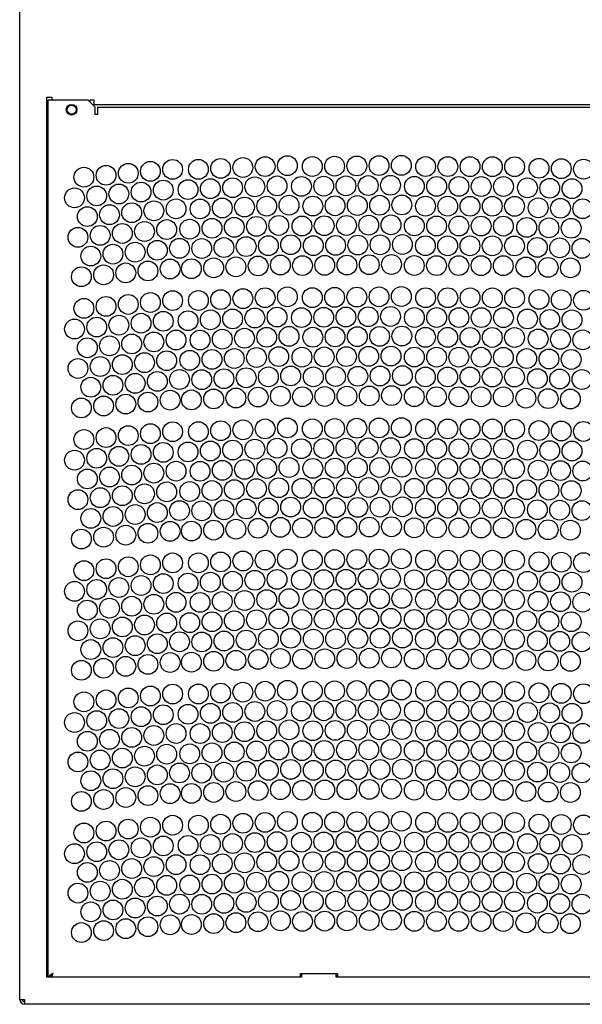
# Model space of a CAD drawing. Header units: inches. Extents: x 0 to 170, y 0 to 110.
# Tile 3 of 12: x 38 to 47, y 24 to 39. Entities that reach past the tile are written whole.
import ezdxf

# ---------------------------------------------------------------- set-up
doc = ezdxf.new("R2010")
doc.units = ezdxf.units.IN
doc.header["$LTSCALE"] = 9.35
doc.header["$MEASUREMENT"] = 0
doc.layers.get('0').update_dxf_attribs({"linetype": 'CONTINUOUS'})

msp = doc.modelspace()

# ---------------------------------------------------------------- linework, layer by layer
at = {"color": 7, "linetype": 'Continuous'}
for p, q in [((37.8045, 23.7504), (37.8045, 84.7004)), ((38.2375, 38.1008), (38.3163, 38.1008)), ((38.2375, 24.1047), (38.2375, 38.1008)), ((38.3163, 38.1008), (38.3163, 38.0614)), ((38.2572, 38.0614), (38.8871, 38.0614)), ((38.2572, 24.1047), (38.2572, 38.0614)), ((38.8871, 38.0614), (39.0052, 37.9433)), ((38.9265, 38.0614), (38.9856, 38.0614)), ((38.9265, 38.0221), (38.9265, 38.0614)), ((38.9856, 38.0614), (38.9856, 37.9827)), ((54.6155, 37.9827), (38.9856, 37.9827)), ((39.0052, 37.8252), (39.0052, 37.9433)), ((39.0446, 37.9433), (54.5564, 37.9433)), ((39.0446, 37.9433), (39.0446, 37.8252)), ((39.0446, 37.8252), (39.0052, 37.8252)), ((38.2375, 27.7268), (38.2572, 27.7268)), ((38.2375, 27.4906), (38.2572, 27.4906)), ((38.2375, 24.2228), (38.2572, 24.2228)), ((38.2922, 24.1343), (38.2803, 24.1244)), ((38.3058, 24.1441), (38.2922, 24.1343)), ((38.3081, 24.1244), (38.3163, 24.1375)), ((38.3163, 24.1375), (38.3258, 24.1507)), ((38.3212, 24.12), (38.3261, 24.1337)), ((38.3258, 24.1507), (38.336, 24.1638)), ((38.3261, 24.1337), (38.331, 24.1484)), ((38.331, 24.1484), (38.336, 24.1638)), ((42.273, 24.1638), (42.8635, 24.1638)), ((42.273, 24.1047), (42.273, 24.1638)), ((42.2926, 24.1244), (42.273, 24.1244)), ((42.2926, 24.1638), (42.2926, 24.1047)), ((42.8438, 24.1047), (42.8438, 24.1638)), ((42.8635, 24.1244), (42.8438, 24.1244)), ((42.8635, 24.1638), (42.8635, 24.1047)), ((42.2926, 24.1047), (38.2375, 24.1047)), ((50.757, 24.1047), (42.8438, 24.1047)), ((37.8045, 23.7504), (37.8832, 23.7504)), ((37.8832, 23.7504), (37.8832, 23.6717)), ((55.7178, 23.6717), (37.8832, 23.6717))]:
    msp.add_line(p, q, dxfattribs=at)
for points in [[(38.2803, 24.1244), (38.2705, 24.1146), (38.2632, 24.1047)], [(38.2999, 24.1047), (38.3019, 24.1113), (38.3081, 24.1244)], [(38.336, 24.1638), (38.3206, 24.1539), (38.3058, 24.1441)], [(38.336, 24.1638), (38.3294, 24.1536), (38.3228, 24.1441), (38.3163, 24.1359), (38.3138, 24.1336)], [(38.3146, 24.1047), (38.3163, 24.1081), (38.3212, 24.12)]]:
    msp.add_lwpolyline(points, dxfattribs=at)
for centre, radius in [((38.6312, 37.9039), 0.0846), ((38.6312, 37.9039), 0.0787), ((38.6312, 37.9039), 0.0709), ((41.0032, 36.9696), 0.1575), ((41.3572, 36.9844), 0.1575), ((41.7113, 36.9992), 0.1575), ((42.0653, 37.0139), 0.1575), ((42.4626, 37.0006), 0.1575), ((42.8169, 37.0051), 0.1575), ((43.1712, 37.0096), 0.1575), ((43.5255, 37.0142), 0.1575), ((43.8798, 37.0187), 0.1575), ((44.2653, 36.9993), 0.1575), ((44.6197, 36.9986), 0.1575), ((44.974, 36.998), 0.1575), ((45.3283, 36.9973), 0.1575), ((45.6827, 36.9966), 0.1575), ((46.0707, 36.9727), 0.1575), ((38.8265, 36.8304), 0.1575), ((39.1795, 36.8613), 0.1575), ((39.5325, 36.8922), 0.1575), ((39.8854, 36.9231), 0.1575), ((40.2384, 36.9539), 0.1575), ((40.6492, 36.9548), 0.1575), ((46.4249, 36.9656), 0.1575), ((46.7792, 36.9585), 0.1575), ((41.1934, 36.6623), 0.1575), ((41.5474, 36.6771), 0.1575), ((41.9014, 36.6919), 0.1575), ((42.2894, 36.6834), 0.1575), ((42.6437, 36.6879), 0.1575), ((42.998, 36.6924), 0.1575), ((43.3523, 36.697), 0.1575), ((43.7066, 36.7015), 0.1575), ((44.0876, 36.6847), 0.1575), ((44.4419, 36.684), 0.1575), ((44.7962, 36.6833), 0.1575), ((45.1506, 36.6827), 0.1575), ((45.5049, 36.682), 0.1575), ((45.8872, 36.6614), 0.1575), ((46.2415, 36.6543), 0.1575), ((38.6774, 36.5012), 0.1575), ((39.0304, 36.5321), 0.1575), ((39.3834, 36.563), 0.1575), ((39.7364, 36.5938), 0.1575), ((40.0894, 36.6247), 0.1575), ((40.4853, 36.6327), 0.1575), ((40.8393, 36.6475), 0.1575), ((46.5957, 36.6472), 0.1575), ((41.0295, 36.3402), 0.1575), ((41.3835, 36.355), 0.1575), ((41.7375, 36.3698), 0.1575), ((42.0915, 36.3846), 0.1575), ((42.4706, 36.3707), 0.1575), ((42.8249, 36.3753), 0.1575), ((43.1792, 36.3798), 0.1575), ((43.5335, 36.3843), 0.1575), ((43.8878, 36.3888), 0.1575), ((44.2642, 36.3694), 0.1575), ((44.6185, 36.3687), 0.1575), ((44.9728, 36.3681), 0.1575), ((45.3271, 36.3674), 0.1575), ((45.6815, 36.3667), 0.1575), ((46.058, 36.3429), 0.1575), ((38.8814, 36.2029), 0.1575), ((39.2344, 36.2338), 0.1575), ((39.5874, 36.2646), 0.1575), ((39.9403, 36.2955), 0.1575), ((40.2933, 36.3264), 0.1575), ((40.6755, 36.3254), 0.1575), ((46.4123, 36.3358), 0.1575), ((46.7666, 36.3287), 0.1575), ((41.2196, 36.0329), 0.1575), ((41.5737, 36.0477), 0.1575), ((41.9277, 36.0625), 0.1575), ((42.2975, 36.0535), 0.1575), ((42.6518, 36.0581), 0.1575), ((43.0061, 36.0626), 0.1575), ((43.3604, 36.0671), 0.1575), ((43.7147, 36.0716), 0.1575), ((44.0864, 36.0548), 0.1575), ((44.4407, 36.0541), 0.1575), ((44.7951, 36.0534), 0.1575), ((45.1494, 36.0528), 0.1575), ((45.5037, 36.0521), 0.1575), ((45.8746, 36.0316), 0.1575), ((38.7323, 35.8737), 0.1575), ((39.0853, 35.9046), 0.1575), ((39.4383, 35.9354), 0.1575), ((39.7913, 35.9663), 0.1575), ((40.1443, 35.9972), 0.1575), ((40.5116, 36.0034), 0.1575), ((40.8656, 36.0181), 0.1575), ((46.2289, 36.0245), 0.1575), ((46.5831, 36.0174), 0.1575), ((41.4098, 35.7256), 0.1575), ((41.7638, 35.7404), 0.1575), ((42.1178, 35.7552), 0.1575), ((42.4786, 35.7409), 0.1575), ((42.8329, 35.7454), 0.1575), ((43.1872, 35.7499), 0.1575), ((43.5415, 35.7544), 0.1575), ((43.8958, 35.7589), 0.1575), ((44.263, 35.7395), 0.1575), ((44.6173, 35.7388), 0.1575), ((44.9716, 35.7381), 0.1575), ((45.326, 35.7375), 0.1575), ((45.6803, 35.7368), 0.1575), ((38.9363, 35.5754), 0.1575), ((39.2893, 35.6062), 0.1575), ((39.6423, 35.6371), 0.1575), ((39.9952, 35.668), 0.1575), ((40.3482, 35.6989), 0.1575), ((40.7017, 35.6961), 0.1575), ((41.0558, 35.7109), 0.1575), ((46.0454, 35.7131), 0.1575), ((46.3997, 35.706), 0.1575), ((46.754, 35.6989), 0.1575), ((41.2459, 35.4036), 0.1575), ((41.5999, 35.4183), 0.1575), ((41.9539, 35.4331), 0.1575), ((42.3055, 35.4237), 0.1575), ((42.6598, 35.4282), 0.1575), ((43.0141, 35.4327), 0.1575), ((43.3684, 35.4372), 0.1575), ((43.7227, 35.4417), 0.1575), ((44.0852, 35.4248), 0.1575), ((44.4395, 35.4242), 0.1575), ((44.7939, 35.4235), 0.1575), ((45.1482, 35.4228), 0.1575), ((45.5025, 35.4222), 0.1575), ((45.862, 35.4018), 0.1575), ((38.7873, 35.2462), 0.1575), ((39.1402, 35.277), 0.1575), ((39.4932, 35.3079), 0.1575), ((39.8462, 35.3388), 0.1575), ((40.1992, 35.3697), 0.1575), ((40.5379, 35.374), 0.1575), ((40.8919, 35.3888), 0.1575), ((46.2163, 35.3947), 0.1575), ((46.5705, 35.3876), 0.1575), ((43.8798, 34.9321), 0.1575), ((39.1795, 34.7747), 0.1575), ((39.5325, 34.8056), 0.1575), ((39.8854, 34.8364), 0.1575), ((40.2384, 34.8673), 0.1575), ((40.6492, 34.8682), 0.1575), ((41.0032, 34.883), 0.1575), ((41.3572, 34.8978), 0.1575), ((41.7113, 34.9125), 0.1575), ((42.0653, 34.9273), 0.1575), ((42.4626, 34.914), 0.1575), ((42.8169, 34.9185), 0.1575), ((43.1712, 34.923), 0.1575), ((43.5255, 34.9275), 0.1575), ((44.2653, 34.9127), 0.1575), ((44.6197, 34.912), 0.1575), ((44.974, 34.9114), 0.1575), ((45.3283, 34.9107), 0.1575), ((45.6827, 34.91), 0.1575), ((46.0707, 34.8861), 0.1575), ((46.4249, 34.879), 0.1575), ((46.7792, 34.8719), 0.1575), ((38.8265, 34.7438), 0.1575), ((39.3834, 34.4764), 0.1575), ((39.7364, 34.5072), 0.1575), ((40.0894, 34.5381), 0.1575), ((40.4853, 34.5461), 0.1575), ((40.8393, 34.5609), 0.1575), ((41.1934, 34.5757), 0.1575), ((41.5474, 34.5905), 0.1575), ((41.9014, 34.6052), 0.1575), ((42.2894, 34.5968), 0.1575), ((42.6437, 34.6013), 0.1575), ((42.998, 34.6058), 0.1575), ((43.3523, 34.6103), 0.1575), ((43.7066, 34.6149), 0.1575), ((44.0876, 34.5981), 0.1575), ((44.4419, 34.5974), 0.1575), ((44.7962, 34.5967), 0.1575), ((45.1506, 34.5961), 0.1575), ((45.5049, 34.5954), 0.1575), ((45.8872, 34.5747), 0.1575), ((46.2415, 34.5677), 0.1575), ((46.5957, 34.5606), 0.1575), ((38.6774, 34.4146), 0.1575), ((39.0304, 34.4455), 0.1575), ((39.2344, 34.1471), 0.1575), ((39.5874, 34.178), 0.1575), ((39.9403, 34.2089), 0.1575), ((40.2933, 34.2398), 0.1575), ((40.6755, 34.2388), 0.1575), ((41.0295, 34.2536), 0.1575), ((41.3835, 34.2684), 0.1575), ((41.7375, 34.2832), 0.1575), ((42.0915, 34.2979), 0.1575), ((42.4706, 34.2841), 0.1575), ((42.8249, 34.2886), 0.1575), ((43.1792, 34.2932), 0.1575), ((43.5335, 34.2977), 0.1575), ((43.8878, 34.3022), 0.1575), ((44.2642, 34.2828), 0.1575), ((44.6185, 34.2821), 0.1575), ((44.9728, 34.2814), 0.1575), ((45.3271, 34.2808), 0.1575), ((45.6815, 34.2801), 0.1575), ((46.058, 34.2563), 0.1575), ((46.4123, 34.2492), 0.1575), ((46.7666, 34.2421), 0.1575), ((38.8814, 34.1163), 0.1575), ((39.4383, 33.8488), 0.1575), ((39.7913, 33.8797), 0.1575), ((40.1443, 33.9106), 0.1575), ((40.5116, 33.9168), 0.1575), ((40.8656, 33.9315), 0.1575), ((41.2196, 33.9463), 0.1575), ((41.5737, 33.9611), 0.1575), ((41.9277, 33.9759), 0.1575), ((42.2975, 33.9669), 0.1575), ((42.6518, 33.9714), 0.1575), ((43.0061, 33.976), 0.1575), ((43.3604, 33.9805), 0.1575), ((43.7147, 33.985), 0.1575), ((44.0864, 33.9682), 0.1575), ((44.4407, 33.9675), 0.1575), ((44.7951, 33.9668), 0.1575), ((45.1494, 33.9661), 0.1575), ((45.5037, 33.9655), 0.1575), ((45.8746, 33.9449), 0.1575), ((46.2289, 33.9379), 0.1575), ((46.5831, 33.9308), 0.1575), ((38.7323, 33.7871), 0.1575), ((39.0853, 33.8179), 0.1575), ((39.6423, 33.5505), 0.1575), ((39.9952, 33.5814), 0.1575), ((40.3482, 33.6123), 0.1575), ((40.7017, 33.6095), 0.1575), ((41.0558, 33.6242), 0.1575), ((41.4098, 33.639), 0.1575), ((41.7638, 33.6538), 0.1575), ((42.1178, 33.6686), 0.1575), ((42.4786, 33.6543), 0.1575), ((42.8329, 33.6588), 0.1575), ((43.1872, 33.6633), 0.1575), ((43.5415, 33.6678), 0.1575), ((43.8958, 33.6723), 0.1575), ((44.263, 33.6529), 0.1575), ((44.6173, 33.6522), 0.1575), ((44.9716, 33.6515), 0.1575), ((45.326, 33.6508), 0.1575), ((45.6803, 33.6502), 0.1575), ((46.0454, 33.6265), 0.1575), ((46.3997, 33.6194), 0.1575), ((46.754, 33.6123), 0.1575), ((38.9363, 33.4887), 0.1575), ((39.2893, 33.5196), 0.1575), ((39.4932, 33.2213), 0.1575), ((39.8462, 33.2522), 0.1575), ((40.1992, 33.2831), 0.1575), ((40.5379, 33.2874), 0.1575), ((40.8919, 33.3022), 0.1575), ((41.2459, 33.3169), 0.1575), ((41.5999, 33.3317), 0.1575), ((41.9539, 33.3465), 0.1575), ((42.3055, 33.3371), 0.1575), ((42.6598, 33.3416), 0.1575), ((43.0141, 33.3461), 0.1575), ((43.3684, 33.3506), 0.1575), ((43.7227, 33.3551), 0.1575), ((44.0852, 33.3382), 0.1575), ((44.4395, 33.3376), 0.1575), ((44.7939, 33.3369), 0.1575), ((45.1482, 33.3362), 0.1575), ((45.5025, 33.3356), 0.1575), ((45.862, 33.3151), 0.1575), ((46.2163, 33.3081), 0.1575), ((46.5705, 33.301), 0.1575), ((38.7873, 33.1595), 0.1575), ((39.1402, 33.1904), 0.1575), ((39.8854, 32.7498), 0.1575), ((40.2384, 32.7807), 0.1575), ((40.6492, 32.7816), 0.1575), ((41.0032, 32.7964), 0.1575), ((41.3572, 32.8111), 0.1575), ((41.7113, 32.8259), 0.1575), ((42.0653, 32.8407), 0.1575), ((42.4626, 32.8274), 0.1575), ((42.8169, 32.8319), 0.1575), ((43.1712, 32.8364), 0.1575), ((43.5255, 32.8409), 0.1575), ((43.8798, 32.8454), 0.1575), ((44.2653, 32.8261), 0.1575), ((44.6197, 32.8254), 0.1575), ((44.974, 32.8247), 0.1575), ((45.3283, 32.8241), 0.1575), ((45.6827, 32.8234), 0.1575), ((46.0707, 32.7995), 0.1575), ((46.4249, 32.7924), 0.1575), ((46.7792, 32.7853), 0.1575), ((38.8265, 32.6572), 0.1575), ((39.1795, 32.6881), 0.1575), ((39.5325, 32.7189), 0.1575), ((40.0894, 32.4515), 0.1575), ((40.4853, 32.4595), 0.1575), ((40.8393, 32.4743), 0.1575), ((41.1934, 32.4891), 0.1575), ((41.5474, 32.5038), 0.1575), ((41.9014, 32.5186), 0.1575), ((42.2894, 32.5102), 0.1575), ((42.6437, 32.5147), 0.1575), ((42.998, 32.5192), 0.1575), ((43.3523, 32.5237), 0.1575), ((43.7066, 32.5282), 0.1575), ((44.0876, 32.5115), 0.1575), ((44.4419, 32.5108), 0.1575), ((44.7962, 32.5101), 0.1575), ((45.1506, 32.5094), 0.1575), ((45.5049, 32.5088), 0.1575), ((45.8872, 32.4881), 0.1575), ((46.2415, 32.481), 0.1575), ((46.5957, 32.4739), 0.1575), ((38.6774, 32.328), 0.1575), ((39.0304, 32.3589), 0.1575), ((39.3834, 32.3897), 0.1575), ((39.7364, 32.4206), 0.1575), ((39.9403, 32.1223), 0.1575), ((40.2933, 32.1532), 0.1575), ((40.6755, 32.1522), 0.1575), ((41.0295, 32.167), 0.1575), ((41.3835, 32.1818), 0.1575), ((41.7375, 32.1966), 0.1575), ((42.0915, 32.2113), 0.1575), ((42.4706, 32.1975), 0.1575), ((42.8249, 32.202), 0.1575), ((43.1792, 32.2065), 0.1575), ((43.5335, 32.2111), 0.1575), ((43.8878, 32.2156), 0.1575), ((44.2642, 32.1962), 0.1575), ((44.6185, 32.1955), 0.1575), ((44.9728, 32.1948), 0.1575), ((45.3271, 32.1942), 0.1575), ((45.6815, 32.1935), 0.1575), ((46.058, 32.1697), 0.1575), ((46.4123, 32.1626), 0.1575), ((46.7666, 32.1555), 0.1575), ((38.8814, 32.0297), 0.1575), ((39.2344, 32.0605), 0.1575), ((39.5874, 32.0914), 0.1575), ((40.1443, 31.824), 0.1575), ((40.5116, 31.8301), 0.1575), ((40.8656, 31.8449), 0.1575), ((41.2196, 31.8597), 0.1575), ((41.5737, 31.8745), 0.1575), ((41.9277, 31.8893), 0.1575), ((42.2975, 31.8803), 0.1575), ((42.6518, 31.8848), 0.1575), ((43.0061, 31.8893), 0.1575), ((43.3604, 31.8939), 0.1575), ((43.7147, 31.8984), 0.1575), ((44.0864, 31.8815), 0.1575), ((44.4407, 31.8809), 0.1575), ((44.7951, 31.8802), 0.1575), ((45.1494, 31.8795), 0.1575), ((45.5037, 31.8789), 0.1575), ((45.8746, 31.8583), 0.1575), ((46.2289, 31.8512), 0.1575), ((46.5831, 31.8442), 0.1575), ((38.7323, 31.7004), 0.1575), ((39.0853, 31.7313), 0.1575), ((39.4383, 31.7622), 0.1575), ((39.7913, 31.7931), 0.1575), ((39.9952, 31.4948), 0.1575), ((40.3482, 31.5257), 0.1575), ((40.7017, 31.5228), 0.1575), ((41.0558, 31.5376), 0.1575), ((41.4098, 31.5524), 0.1575), ((41.7638, 31.5672), 0.1575), ((42.1178, 31.582), 0.1575), ((42.4786, 31.5676), 0.1575), ((42.8329, 31.5722), 0.1575), ((43.1872, 31.5767), 0.1575), ((43.5415, 31.5812), 0.1575), ((43.8958, 31.5857), 0.1575), ((44.263, 31.5662), 0.1575), ((44.6173, 31.5656), 0.1575), ((44.9716, 31.5649), 0.1575), ((45.326, 31.5642), 0.1575), ((45.6803, 31.5636), 0.1575), ((46.0454, 31.5399), 0.1575), ((46.3997, 31.5328), 0.1575), ((46.754, 31.5257), 0.1575), ((38.9363, 31.4021), 0.1575), ((39.2893, 31.433), 0.1575), ((39.6423, 31.4639), 0.1575), ((40.1992, 31.1965), 0.1575), ((40.5379, 31.2008), 0.1575), ((40.8919, 31.2155), 0.1575), ((41.2459, 31.2303), 0.1575), ((41.5999, 31.2451), 0.1575), ((41.9539, 31.2599), 0.1575), ((42.3055, 31.2504), 0.1575), ((42.6598, 31.255), 0.1575), ((43.0141, 31.2595), 0.1575), ((43.3684, 31.264), 0.1575), ((43.7227, 31.2685), 0.1575), ((44.0852, 31.2516), 0.1575), ((44.4395, 31.2509), 0.1575), ((44.7939, 31.2503), 0.1575), ((45.1482, 31.2496), 0.1575), ((45.5025, 31.2489), 0.1575), ((45.862, 31.2285), 0.1575), ((46.2163, 31.2214), 0.1575), ((46.5705, 31.2144), 0.1575), ((38.7873, 31.0729), 0.1575), ((39.1402, 31.1038), 0.1575), ((39.4932, 31.1347), 0.1575), ((39.8462, 31.1656), 0.1575), ((41.0032, 30.7098), 0.1575), ((41.3572, 30.7245), 0.1575), ((41.7113, 30.7393), 0.1575), ((42.0653, 30.7541), 0.1575), ((42.4626, 30.7408), 0.1575), ((42.8169, 30.7453), 0.1575), ((43.1712, 30.7498), 0.1575), ((43.5255, 30.7543), 0.1575), ((43.8798, 30.7588), 0.1575), ((44.2653, 30.7395), 0.1575), ((44.6197, 30.7388), 0.1575), ((44.974, 30.7381), 0.1575), ((45.3283, 30.7375), 0.1575), ((45.6827, 30.7368), 0.1575), ((46.0707, 30.7129), 0.1575), ((46.4249, 30.7058), 0.1575), ((38.8265, 30.5706), 0.1575), ((39.1795, 30.6014), 0.1575), ((39.5325, 30.6323), 0.1575), ((39.8854, 30.6632), 0.1575), ((40.2384, 30.6941), 0.1575), ((40.6492, 30.695), 0.1575), ((46.7792, 30.6987), 0.1575), ((40.8393, 30.3877), 0.1575), ((41.1934, 30.4025), 0.1575), ((41.5474, 30.4172), 0.1575), ((41.9014, 30.432), 0.1575), ((42.2894, 30.4236), 0.1575), ((42.6437, 30.4281), 0.1575), ((42.998, 30.4326), 0.1575), ((43.3523, 30.4371), 0.1575), ((43.7066, 30.4416), 0.1575), ((44.0876, 30.4248), 0.1575), ((44.4419, 30.4242), 0.1575), ((44.7962, 30.4235), 0.1575), ((45.1506, 30.4228), 0.1575), ((45.5049, 30.4222), 0.1575), ((45.8872, 30.4015), 0.1575), ((46.2415, 30.3944), 0.1575), ((38.6774, 30.2414), 0.1575), ((39.0304, 30.2722), 0.1575), ((39.3834, 30.3031), 0.1575), ((39.7364, 30.334), 0.1575), ((40.0894, 30.3649), 0.1575), ((40.4853, 30.3729), 0.1575), ((46.5957, 30.3873), 0.1575), ((41.0295, 30.0804), 0.1575), ((41.3835, 30.0952), 0.1575), ((41.7375, 30.1099), 0.1575), ((42.0915, 30.1247), 0.1575), ((42.4706, 30.1109), 0.1575), ((42.8249, 30.1154), 0.1575), ((43.1792, 30.1199), 0.1575), ((43.5335, 30.1244), 0.1575), ((43.8878, 30.129), 0.1575), ((44.2642, 30.1096), 0.1575), ((44.6185, 30.1089), 0.1575), ((44.9728, 30.1082), 0.1575), ((45.3271, 30.1075), 0.1575), ((45.6815, 30.1069), 0.1575), ((46.058, 30.0831), 0.1575), ((46.4123, 30.076), 0.1575), ((38.8814, 29.943), 0.1575), ((39.2344, 29.9739), 0.1575), ((39.5874, 30.0048), 0.1575), ((39.9403, 30.0357), 0.1575), ((40.2933, 30.0666), 0.1575), ((40.6755, 30.0656), 0.1575), ((46.7666, 30.0689), 0.1575), ((41.2196, 29.7731), 0.1575), ((41.5737, 29.7879), 0.1575), ((41.9277, 29.8026), 0.1575), ((42.2975, 29.7937), 0.1575), ((42.6518, 29.7982), 0.1575), ((43.0061, 29.8027), 0.1575), ((43.3604, 29.8072), 0.1575), ((43.7147, 29.8118), 0.1575), ((44.0864, 29.7949), 0.1575), ((44.4407, 29.7943), 0.1575), ((44.7951, 29.7936), 0.1575), ((45.1494, 29.7929), 0.1575), ((45.5037, 29.7922), 0.1575), ((45.8746, 29.7717), 0.1575), ((46.2289, 29.7646), 0.1575), ((38.7323, 29.6138), 0.1575), ((39.0853, 29.6447), 0.1575), ((39.4383, 29.6756), 0.1575), ((39.7913, 29.7065), 0.1575), ((40.1443, 29.7374), 0.1575), ((40.5116, 29.7435), 0.1575), ((40.8656, 29.7583), 0.1575), ((46.5831, 29.7575), 0.1575), ((41.0558, 29.451), 0.1575), ((41.4098, 29.4658), 0.1575), ((41.7638, 29.4806), 0.1575), ((42.1178, 29.4953), 0.1575), ((42.4786, 29.481), 0.1575), ((42.8329, 29.4855), 0.1575), ((43.1872, 29.4901), 0.1575), ((43.5415, 29.4946), 0.1575), ((43.8958, 29.4991), 0.1575), ((44.263, 29.4796), 0.1575), ((44.6173, 29.479), 0.1575), ((44.9716, 29.4783), 0.1575), ((45.326, 29.4776), 0.1575), ((45.6803, 29.477), 0.1575), ((46.0454, 29.4533), 0.1575), ((38.9363, 29.3155), 0.1575), ((39.2893, 29.3464), 0.1575), ((39.6423, 29.3773), 0.1575), ((39.9952, 29.4082), 0.1575), ((40.3482, 29.439), 0.1575), ((40.7017, 29.4362), 0.1575), ((46.3997, 29.4462), 0.1575), ((46.754, 29.4391), 0.1575), ((41.2459, 29.1437), 0.1575), ((41.5999, 29.1585), 0.1575), ((41.9539, 29.1733), 0.1575), ((42.3055, 29.1638), 0.1575), ((42.6598, 29.1684), 0.1575), ((43.0141, 29.1729), 0.1575), ((43.3684, 29.1774), 0.1575), ((43.7227, 29.1819), 0.1575), ((44.0852, 29.165), 0.1575), ((44.4395, 29.1643), 0.1575), ((44.7939, 29.1637), 0.1575), ((45.1482, 29.163), 0.1575), ((45.5025, 29.1623), 0.1575), ((45.862, 29.1419), 0.1575), ((46.2163, 29.1348), 0.1575), ((38.7873, 28.9863), 0.1575), ((39.1402, 29.0172), 0.1575), ((39.4932, 29.0481), 0.1575), ((39.8462, 29.079), 0.1575), ((40.1992, 29.1098), 0.1575), ((40.5379, 29.1142), 0.1575), ((40.8919, 29.1289), 0.1575), ((46.5705, 29.1277), 0.1575), ((42.0653, 28.6675), 0.1575), ((43.5255, 28.6677), 0.1575), ((43.8798, 28.6722), 0.1575), ((39.1795, 28.5148), 0.1575), ((39.5325, 28.5457), 0.1575), ((39.8854, 28.5766), 0.1575), ((40.2384, 28.6075), 0.1575), ((40.6492, 28.6084), 0.1575), ((41.0032, 28.6231), 0.1575), ((41.3572, 28.6379), 0.1575), ((41.7113, 28.6527), 0.1575), ((42.4626, 28.6542), 0.1575), ((42.8169, 28.6587), 0.1575), ((43.1712, 28.6632), 0.1575), ((44.2653, 28.6529), 0.1575), ((44.6197, 28.6522), 0.1575), ((44.974, 28.6515), 0.1575), ((45.3283, 28.6508), 0.1575), ((45.6827, 28.6502), 0.1575), ((46.0707, 28.6262), 0.1575), ((46.4249, 28.6192), 0.1575), ((46.7792, 28.6121), 0.1575), ((38.8265, 28.4839), 0.1575), ((43.7066, 28.355), 0.1575), ((39.3834, 28.2165), 0.1575), ((39.7364, 28.2474), 0.1575), ((40.0894, 28.2783), 0.1575), ((40.4853, 28.2863), 0.1575), ((40.8393, 28.3011), 0.1575), ((41.1934, 28.3158), 0.1575), ((41.5474, 28.3306), 0.1575), ((41.9014, 28.3454), 0.1575), ((42.2894, 28.337), 0.1575), ((42.6437, 28.3415), 0.1575), ((42.998, 28.346), 0.1575), ((43.3523, 28.3505), 0.1575), ((44.0876, 28.3382), 0.1575), ((44.4419, 28.3376), 0.1575), ((44.7962, 28.3369), 0.1575), ((45.1506, 28.3362), 0.1575), ((45.5049, 28.3356), 0.1575), ((45.8872, 28.3149), 0.1575), ((46.2415, 28.3078), 0.1575), ((46.5957, 28.3007), 0.1575), ((38.6774, 28.1547), 0.1575), ((39.0304, 28.1856), 0.1575), ((42.0915, 28.0381), 0.1575), ((43.8878, 28.0423), 0.1575), ((39.2344, 27.8873), 0.1575), ((39.5874, 27.9182), 0.1575), ((39.9403, 27.9491), 0.1575), ((40.2933, 27.98), 0.1575), ((40.6755, 27.979), 0.1575), ((41.0295, 27.9938), 0.1575), ((41.3835, 28.0085), 0.1575), ((41.7375, 28.0233), 0.1575), ((42.4706, 28.0243), 0.1575), ((42.8249, 28.0288), 0.1575), ((43.1792, 28.0333), 0.1575), ((43.5335, 28.0378), 0.1575), ((44.2642, 28.0229), 0.1575), ((44.6185, 28.0223), 0.1575), ((44.9728, 28.0216), 0.1575), ((45.3271, 28.0209), 0.1575), ((45.6815, 28.0203), 0.1575), ((46.058, 27.9965), 0.1575), ((46.4123, 27.9894), 0.1575), ((46.7666, 27.9823), 0.1575), ((38.8814, 27.8564), 0.1575), ((43.7147, 27.7251), 0.1575), ((39.4383, 27.589), 0.1575), ((39.7913, 27.6199), 0.1575), ((40.1443, 27.6507), 0.1575), ((40.5116, 27.6569), 0.1575), ((40.8656, 27.6717), 0.1575), ((41.2196, 27.6865), 0.1575), ((41.5737, 27.7012), 0.1575), ((41.9277, 27.716), 0.1575), ((42.2975, 27.7071), 0.1575), ((42.6518, 27.7116), 0.1575), ((43.0061, 27.7161), 0.1575), ((43.3604, 27.7206), 0.1575), ((44.0864, 27.7083), 0.1575), ((44.4407, 27.7076), 0.1575), ((44.7951, 27.707), 0.1575), ((45.1494, 27.7063), 0.1575), ((45.5037, 27.7056), 0.1575), ((45.8746, 27.6851), 0.1575), ((46.2289, 27.678), 0.1575), ((46.5831, 27.6709), 0.1575), ((38.7323, 27.5272), 0.1575), ((39.0853, 27.5581), 0.1575), ((43.8958, 27.4125), 0.1575), ((39.2893, 27.2598), 0.1575), ((39.6423, 27.2907), 0.1575), ((39.9952, 27.3215), 0.1575), ((40.3482, 27.3524), 0.1575), ((40.7017, 27.3496), 0.1575), ((41.0558, 27.3644), 0.1575), ((41.4098, 27.3792), 0.1575), ((41.7638, 27.394), 0.1575), ((42.1178, 27.4087), 0.1575), ((42.4786, 27.3944), 0.1575), ((42.8329, 27.3989), 0.1575), ((43.1872, 27.4034), 0.1575), ((43.5415, 27.408), 0.1575), ((44.263, 27.393), 0.1575), ((44.6173, 27.3923), 0.1575), ((44.9716, 27.3917), 0.1575), ((45.326, 27.391), 0.1575), ((45.6803, 27.3903), 0.1575), ((46.0454, 27.3667), 0.1575), ((46.3997, 27.3596), 0.1575), ((46.754, 27.3525), 0.1575), ((38.9363, 27.2289), 0.1575), ((39.4932, 26.9615), 0.1575), ((39.8462, 26.9923), 0.1575), ((40.1992, 27.0232), 0.1575), ((40.5379, 27.0275), 0.1575), ((40.8919, 27.0423), 0.1575), ((41.2459, 27.0571), 0.1575), ((41.5999, 27.0719), 0.1575), ((41.9539, 27.0867), 0.1575), ((42.3055, 27.0772), 0.1575), ((42.6598, 27.0817), 0.1575), ((43.0141, 27.0863), 0.1575), ((43.3684, 27.0908), 0.1575), ((43.7227, 27.0953), 0.1575), ((44.0852, 27.0784), 0.1575), ((44.4395, 27.0777), 0.1575), ((44.7939, 27.0771), 0.1575), ((45.1482, 27.0764), 0.1575), ((45.5025, 27.0757), 0.1575), ((45.862, 27.0553), 0.1575), ((46.2163, 27.0482), 0.1575), ((46.5705, 27.0411), 0.1575), ((38.7873, 26.8997), 0.1575), ((39.1402, 26.9306), 0.1575), ((39.8854, 26.49), 0.1575), ((40.2384, 26.5209), 0.1575), ((40.6492, 26.5217), 0.1575), ((41.0032, 26.5365), 0.1575), ((41.3572, 26.5513), 0.1575), ((41.7113, 26.5661), 0.1575), ((42.0653, 26.5809), 0.1575), ((42.4626, 26.5675), 0.1575), ((42.8169, 26.5721), 0.1575), ((43.1712, 26.5766), 0.1575), ((43.5255, 26.5811), 0.1575), ((43.8798, 26.5856), 0.1575), ((44.2653, 26.5662), 0.1575), ((44.6197, 26.5656), 0.1575), ((44.974, 26.5649), 0.1575), ((45.3283, 26.5642), 0.1575), ((45.6827, 26.5636), 0.1575), ((46.0707, 26.5396), 0.1575), ((46.4249, 26.5325), 0.1575), ((46.7792, 26.5255), 0.1575), ((38.8265, 26.3973), 0.1575), ((39.1795, 26.4282), 0.1575), ((39.5325, 26.4591), 0.1575), ((39.7364, 26.1608), 0.1575), ((40.0894, 26.1917), 0.1575), ((40.4853, 26.1997), 0.1575), ((40.8393, 26.2145), 0.1575), ((41.1934, 26.2292), 0.1575), ((41.5474, 26.244), 0.1575), ((41.9014, 26.2588), 0.1575), ((42.2894, 26.2503), 0.1575), ((42.6437, 26.2549), 0.1575), ((42.998, 26.2594), 0.1575), ((43.3523, 26.2639), 0.1575), ((43.7066, 26.2684), 0.1575), ((44.0876, 26.2516), 0.1575), ((44.4419, 26.2509), 0.1575), ((44.7962, 26.2503), 0.1575), ((45.1506, 26.2496), 0.1575), ((45.5049, 26.2489), 0.1575), ((45.8872, 26.2283), 0.1575), ((46.2415, 26.2212), 0.1575), ((46.5957, 26.2141), 0.1575), ((38.6774, 26.0681), 0.1575), ((39.0304, 26.099), 0.1575), ((39.3834, 26.1299), 0.1575), ((39.9403, 25.8625), 0.1575), ((40.2933, 25.8933), 0.1575), ((40.6755, 25.8924), 0.1575), ((41.0295, 25.9072), 0.1575), ((41.3835, 25.9219), 0.1575), ((41.7375, 25.9367), 0.1575), ((42.0915, 25.9515), 0.1575), ((42.4706, 25.9377), 0.1575), ((42.8249, 25.9422), 0.1575), ((43.1792, 25.9467), 0.1575), ((43.5335, 25.9512), 0.1575), ((43.8878, 25.9557), 0.1575), ((44.2642, 25.9363), 0.1575), ((44.6185, 25.9357), 0.1575), ((44.9728, 25.935), 0.1575), ((45.3271, 25.9343), 0.1575), ((45.6815, 25.9336), 0.1575), ((46.058, 25.9098), 0.1575), ((46.4123, 25.9028), 0.1575), ((46.7666, 25.8957), 0.1575), ((38.8814, 25.7698), 0.1575), ((39.2344, 25.8007), 0.1575), ((39.5874, 25.8316), 0.1575), ((39.7913, 25.5333), 0.1575), ((40.1443, 25.5641), 0.1575), ((40.5116, 25.5703), 0.1575), ((40.8656, 25.5851), 0.1575), ((41.2196, 25.5999), 0.1575), ((41.5737, 25.6146), 0.1575), ((41.9277, 25.6294), 0.1575), ((42.2975, 25.6205), 0.1575), ((42.6518, 25.625), 0.1575), ((43.0061, 25.6295), 0.1575), ((43.3604, 25.634), 0.1575), ((43.7147, 25.6385), 0.1575), ((44.0864, 25.6217), 0.1575), ((44.4407, 25.621), 0.1575), ((44.7951, 25.6204), 0.1575), ((45.1494, 25.6197), 0.1575), ((45.5037, 25.619), 0.1575), ((45.8746, 25.5985), 0.1575), ((46.2289, 25.5914), 0.1575), ((46.5831, 25.5843), 0.1575), ((38.7323, 25.4406), 0.1575), ((39.0853, 25.4715), 0.1575), ((39.4383, 25.5024), 0.1575), ((39.9952, 25.2349), 0.1575), ((40.3482, 25.2658), 0.1575), ((40.7017, 25.263), 0.1575), ((41.0558, 25.2778), 0.1575), ((41.4098, 25.2926), 0.1575), ((41.7638, 25.3073), 0.1575), ((42.1178, 25.3221), 0.1575), ((42.4786, 25.3078), 0.1575), ((42.8329, 25.3123), 0.1575), ((43.1872, 25.3168), 0.1575), ((43.5415, 25.3213), 0.1575), ((43.8958, 25.3259), 0.1575), ((44.263, 25.3064), 0.1575), ((44.6173, 25.3057), 0.1575), ((44.9716, 25.3051), 0.1575), ((45.326, 25.3044), 0.1575), ((45.6803, 25.3037), 0.1575), ((46.0454, 25.28), 0.1575), ((46.3997, 25.273), 0.1575), ((46.754, 25.2659), 0.1575), ((38.9363, 25.1423), 0.1575), ((39.2893, 25.1732), 0.1575), ((39.6423, 25.204), 0.1575), ((39.8462, 24.9057), 0.1575), ((40.1992, 24.9366), 0.1575), ((40.5379, 24.9409), 0.1575), ((40.8919, 24.9557), 0.1575), ((41.2459, 24.9705), 0.1575), ((41.5999, 24.9853), 0.1575), ((41.9539, 25), 0.1575), ((42.3055, 24.9906), 0.1575), ((42.6598, 24.9951), 0.1575), ((43.0141, 24.9996), 0.1575), ((43.3684, 25.0042), 0.1575), ((43.7227, 25.0087), 0.1575), ((44.0852, 24.9918), 0.1575), ((44.4395, 24.9911), 0.1575), ((44.7939, 24.9904), 0.1575), ((45.1482, 24.9898), 0.1575), ((45.5025, 24.9891), 0.1575), ((45.862, 24.9687), 0.1575), ((46.2163, 24.9616), 0.1575), ((46.5705, 24.9545), 0.1575), ((38.7873, 24.8131), 0.1575), ((39.1402, 24.844), 0.1575), ((39.4932, 24.8748), 0.1575)]:
    msp.add_circle(centre, radius, dxfattribs=at)
for radius in [0.0787, 0.0394]:
    msp.add_arc((37.8832, 23.7504), radius, 180, 270, dxfattribs=at)

doc.saveas('drawing.dxf')
